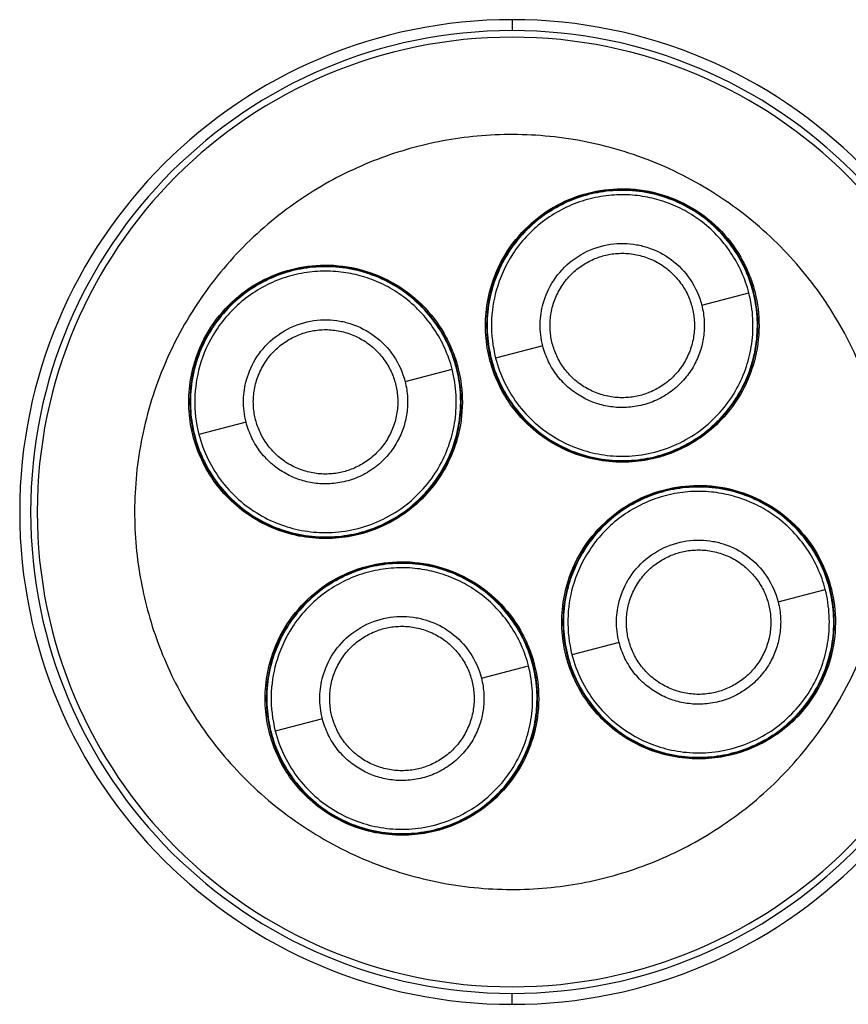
# Model space of a CAD drawing. Header units: millimetres. Extents: x -31 to 87, y -45 to 45.
# Tile 1 of 2: x -31 to 45, y -45 to 45. Entities that reach past the tile are written whole.
import ezdxf

# ---------------------------------------------------------------- set-up
doc = ezdxf.new("R2010")
doc.units = ezdxf.units.MM

msp = doc.modelspace()

# ---------------------------------------------------------------- linework, layer by layer
at = {"color": 7, "linetype": 'Continuous', "lineweight": 25}
for p, q in [((14.356, 45), (14.356, 44)), ((31.688, 18.917), (35.998, 20.026)), ((17.162, 15.178), (12.852, 14.069)), ((4.572, 11.938), (8.882, 13.047)), ((-9.955, 8.199), (-14.264, 7.09)), ((38.667, -8.199), (42.977, -7.09)), ((24.141, -11.938), (19.831, -13.047)), ((11.551, -15.178), (15.861, -14.069)), ((-2.976, -18.917), (-7.285, -20.026)), ((14.356, -45), (14.356, -44))]:
    msp.add_line(p, q, dxfattribs=at)
for centre, radius, start, end in [((14.356, 0), 45, 90, 270), ((14.356, 0), 45, 270, 90), ((14.356, 0), 44, 90, 270), ((14.356, 0), 43.4, 90, 270), ((14.356, 0), 44, 270, 90), ((14.356, 0), 43.4, 270, 90), ((24.42, 17.051), 12.4, 90, 270), ((24.42, 17.051), 12.4, 270, 90), ((-2.694, 10.064), 12.4, 90, 270), ((-2.694, 10.064), 12.4, 270, 90), ((31.407, -10.064), 12.4, 90, 270), ((31.407, -10.064), 12.4, 270, 90), ((4.293, -17.051), 12.4, 90, 270), ((4.293, -17.051), 12.4, 270, 90)]:
    msp.add_arc(centre, radius, start, end, dxfattribs=at)
for points, knots in [([(22.956, -33.411), (24.924, -32.904), (26.922, -32.204), (30.862, -30.373), (32.803, -29.243), (36.497, -26.557), (38.248, -25), (41.425, -21.519), (42.851, -19.595), (45.273, -15.494), (46.27, -13.317), (47.784, -8.854), (48.302, -6.569), (48.872, -2.037), (48.924, 0.209), (48.625, 4.543), (48.274, 6.63), (47.261, 10.568), (46.56, 12.565), (44.73, 16.505), (43.6, 18.447), (40.913, 22.141), (39.356, 23.892), (35.875, 27.069), (33.952, 28.495), (29.85, 30.917), (27.673, 31.913), (23.21, 33.428), (20.925, 33.946), (16.393, 34.515), (14.147, 34.568), (9.813, 34.268), (7.726, 33.918), (5.757, 33.411)], [0, 0, 0, 0, 0.0625, 0.0625, 0.125, 0.125, 0.1875, 0.1875, 0.25, 0.25, 0.3125, 0.3125, 0.375, 0.375, 0.4375, 0.4375, 0.5, 0.5, 0.5625, 0.5625, 0.625, 0.625, 0.6875, 0.6875, 0.75, 0.75, 0.8125, 0.8125, 0.875, 0.875, 0.9375, 0.9375, 1, 1, 1, 1]), ([(5.757, 33.411), (3.788, 32.904), (1.791, 32.204), (-2.149, 30.373), (-4.091, 29.243), (-7.784, 26.557), (-9.535, 25), (-12.713, 21.519), (-14.138, 19.595), (-16.561, 15.494), (-17.557, 13.317), (-19.071, 8.854), (-19.589, 6.569), (-20.159, 2.037), (-20.211, -0.209), (-19.912, -4.543), (-19.561, -6.63), (-18.548, -10.568), (-17.847, -12.565), (-16.017, -16.505), (-14.887, -18.447), (-12.2, -22.141), (-10.643, -23.892), (-7.163, -27.069), (-5.239, -28.495), (-1.138, -30.917), (1.039, -31.913), (5.502, -33.428), (7.787, -33.946), (12.319, -34.515), (14.565, -34.568), (18.899, -34.268), (20.987, -33.918), (22.956, -33.411)], [0, 0, 0, 0, 0.0625, 0.0625, 0.125, 0.125, 0.1875, 0.1875, 0.25, 0.25, 0.3125, 0.3125, 0.375, 0.375, 0.4375, 0.4375, 0.5, 0.5, 0.5625, 0.5625, 0.625, 0.625, 0.6875, 0.6875, 0.75, 0.75, 0.8125, 0.8125, 0.875, 0.875, 0.9375, 0.9375, 1, 1, 1, 1]), ([(21.347, 29.008), (20.642, 28.827), (19.927, 28.576), (18.517, 27.92), (17.821, 27.516), (16.499, 26.554), (15.872, 25.997), (14.735, 24.751), (14.225, 24.062), (13.358, 22.594), (13.001, 21.815), (12.459, 20.217), (12.273, 19.399), (12.069, 17.777), (12.051, 16.973), (12.158, 15.421), (12.283, 14.674), (12.465, 13.969)], [0, 0, 0, 0, 0.125, 0.125, 0.25, 0.25, 0.375, 0.375, 0.5, 0.5, 0.625, 0.625, 0.75, 0.75, 0.875, 0.875, 1, 1, 1, 1]), ([(12.381, 20.403), (12.681, 21.48), (13.134, 22.535), (14.309, 24.483), (15.032, 25.374), (16.654, 26.905), (17.552, 27.545), (19.41, 28.549), (20.368, 28.914), (21.309, 29.156)], [0, 0, 0, 0, 0.25, 0.25, 0.5, 0.5, 0.75, 0.75, 1, 1, 1, 1]), ([(35.998, 20.026), (35.83, 20.678), (35.605, 21.322), (35.046, 22.568), (34.711, 23.169), (33.946, 24.301), (33.516, 24.833), (32.584, 25.805), (32.081, 26.246), (31.03, 27.028), (30.482, 27.368), (29.366, 27.946), (28.798, 28.185), (27.95, 28.47), (27.671, 28.552), (27.1, 28.698), (26.808, 28.762), (25.912, 28.92), (25.291, 28.983), (24.017, 29.008), (23.366, 28.969), (22.057, 28.779), (21.4, 28.628), (20.111, 28.212), (19.479, 27.947), (18.267, 27.312), (17.688, 26.941), (16.608, 26.112), (16.107, 25.653), (15.2, 24.673), (14.793, 24.151), (13.729, 22.53), (13.227, 21.38), (12.913, 20.255)], [0, 0, 0, 0, 0.0625, 0.0625, 0.125, 0.125, 0.1875, 0.1875, 0.25, 0.25, 0.3125, 0.3125, 0.375, 0.375, 0.40625, 0.40625, 0.4375, 0.4375, 0.5, 0.5, 0.5625, 0.5625, 0.625, 0.625, 0.6875, 0.6875, 0.75, 0.75, 0.8125, 0.8125, 0.875, 0.875, 1, 1, 1, 1]), ([(21.309, 29.156), (22.265, 29.402), (23.301, 29.546), (25.452, 29.554), (26.569, 29.417), (28.764, 28.828), (29.841, 28.375), (31.829, 27.189), (32.737, 26.455), (34.295, 24.805), (34.944, 23.889), (35.703, 22.469), (35.921, 21.989), (36.197, 21.266), (36.281, 21.025), (36.431, 20.543), (36.498, 20.305), (36.797, 19.102), (36.933, 18.063), (36.922, 15.906), (36.774, 14.789), (36.469, 13.693)], [0, 0, 0, 0, 0.125, 0.125, 0.25, 0.25, 0.375, 0.375, 0.5, 0.5, 0.625, 0.625, 0.6875, 0.6875, 0.71875, 0.71875, 0.75, 0.75, 0.875, 0.875, 1, 1, 1, 1]), ([(36.385, 20.126), (36.204, 20.831), (35.953, 21.546), (35.298, 22.956), (34.893, 23.651), (33.931, 24.973), (33.374, 25.6), (32.128, 26.738), (31.44, 27.248), (29.971, 28.115), (29.192, 28.472), (27.594, 29.014), (26.776, 29.199), (25.154, 29.403), (24.35, 29.422), (22.799, 29.315), (22.051, 29.189), (21.347, 29.008)], [0, 0, 0, 0, 0.125, 0.125, 0.25, 0.25, 0.375, 0.375, 0.5, 0.5, 0.625, 0.625, 0.75, 0.75, 0.875, 0.875, 1, 1, 1, 1]), ([(17.2, 19.06), (17.397, 19.767), (17.712, 20.489), (18.603, 21.845), (19.18, 22.476), (20.536, 23.517), (21.313, 23.924), (22.931, 24.446), (23.77, 24.562), (24.968, 24.539), (25.359, 24.499), (25.92, 24.4), (26.104, 24.36), (26.462, 24.268), (26.638, 24.216), (27.525, 23.918), (28.241, 23.556), (29.56, 22.575), (30.161, 21.956), (31.12, 20.534), (31.478, 19.735), (31.688, 18.917)], [0, 0, 0, 0, 0.125, 0.125, 0.25, 0.25, 0.375, 0.375, 0.5, 0.5, 0.5625, 0.5625, 0.59375, 0.59375, 0.625, 0.625, 0.75, 0.75, 0.875, 0.875, 1, 1, 1, 1]), ([(18.033, 15.403), (17.936, 15.779), (17.869, 16.179), (17.812, 17.008), (17.822, 17.437), (17.931, 18.304), (18.03, 18.741), (18.32, 19.595), (18.51, 20.012), (18.974, 20.796), (19.247, 21.164), (19.854, 21.83), (20.189, 22.128), (20.896, 22.642), (21.267, 22.858), (22.021, 23.208), (22.403, 23.342), (23.157, 23.536), (23.556, 23.603), (24.385, 23.661), (24.815, 23.651), (25.682, 23.542), (26.119, 23.443), (26.973, 23.153), (27.389, 22.962), (28.174, 22.499), (28.542, 22.226), (29.208, 21.618), (29.505, 21.283), (30.019, 20.577), (30.236, 20.205), (30.586, 19.451), (30.72, 19.069), (30.817, 18.693)], [0, 0, 0, 0, 0.0625, 0.0625, 0.125, 0.125, 0.1875, 0.1875, 0.25, 0.25, 0.3125, 0.3125, 0.375, 0.375, 0.4375, 0.4375, 0.5, 0.5, 0.5625, 0.5625, 0.625, 0.625, 0.6875, 0.6875, 0.75, 0.75, 0.8125, 0.8125, 0.875, 0.875, 0.9375, 0.9375, 1, 1, 1, 1]), ([(-5.808, 22.176), (-4.851, 22.423), (-3.816, 22.567), (-1.664, 22.575), (-0.548, 22.438), (1.647, 21.849), (2.725, 21.396), (4.712, 20.21), (5.621, 19.476), (7.179, 17.826), (7.828, 16.91), (8.587, 15.49), (8.805, 15.009), (9.081, 14.287), (9.164, 14.046), (9.315, 13.564), (9.382, 13.326), (9.681, 12.123), (9.816, 11.084), (9.805, 8.926), (9.658, 7.809), (9.353, 6.713)], [0, 0, 0, 0, 0.125, 0.125, 0.25, 0.25, 0.375, 0.375, 0.5, 0.5, 0.625, 0.625, 0.6875, 0.6875, 0.71875, 0.71875, 0.75, 0.75, 0.875, 0.875, 1, 1, 1, 1]), ([(-5.77, 22.029), (-6.474, 21.847), (-7.189, 21.597), (-8.6, 20.941), (-9.295, 20.537), (-10.617, 19.575), (-11.244, 19.018), (-12.381, 17.772), (-12.892, 17.083), (-13.759, 15.615), (-14.115, 14.836), (-14.657, 13.238), (-14.843, 12.42), (-15.047, 10.798), (-15.066, 9.994), (-14.958, 8.442), (-14.833, 7.695), (-14.652, 6.99)], [0, 0, 0, 0, 0.125, 0.125, 0.25, 0.25, 0.375, 0.375, 0.5, 0.5, 0.625, 0.625, 0.75, 0.75, 0.875, 0.875, 1, 1, 1, 1]), ([(-14.735, 13.424), (-14.435, 14.501), (-13.983, 15.556), (-12.807, 17.504), (-12.085, 18.394), (-10.463, 19.926), (-9.565, 20.566), (-7.707, 21.57), (-6.748, 21.934), (-5.808, 22.176)], [0, 0, 0, 0, 0.25, 0.25, 0.5, 0.5, 0.75, 0.75, 1, 1, 1, 1]), ([(8.882, 13.047), (8.714, 13.699), (8.489, 14.343), (7.929, 15.589), (7.595, 16.19), (6.83, 17.322), (6.4, 17.853), (5.468, 18.826), (4.965, 19.267), (3.914, 20.049), (3.366, 20.389), (2.25, 20.967), (1.682, 21.206), (0.834, 21.491), (0.555, 21.573), (-0.016, 21.719), (-0.308, 21.783), (-1.204, 21.941), (-1.825, 22.004), (-3.099, 22.029), (-3.751, 21.99), (-5.059, 21.8), (-5.716, 21.649), (-7.005, 21.233), (-7.638, 20.968), (-8.849, 20.333), (-9.428, 19.962), (-10.509, 19.133), (-11.01, 18.674), (-11.917, 17.694), (-12.323, 17.172), (-13.388, 15.551), (-13.89, 14.401), (-14.203, 13.276)], [0, 0, 0, 0, 0.0625, 0.0625, 0.125, 0.125, 0.1875, 0.1875, 0.25, 0.25, 0.3125, 0.3125, 0.375, 0.375, 0.40625, 0.40625, 0.4375, 0.4375, 0.5, 0.5, 0.5625, 0.5625, 0.625, 0.625, 0.6875, 0.6875, 0.75, 0.75, 0.8125, 0.8125, 0.875, 0.875, 1, 1, 1, 1]), ([(9.269, 13.147), (9.087, 13.852), (8.837, 14.567), (8.181, 15.977), (7.777, 16.672), (6.815, 17.994), (6.258, 18.621), (5.012, 19.759), (4.323, 20.269), (2.855, 21.136), (2.076, 21.493), (0.478, 22.035), (-0.34, 22.22), (-1.962, 22.424), (-2.766, 22.443), (-4.318, 22.336), (-5.065, 22.21), (-5.77, 22.029)], [0, 0, 0, 0, 0.125, 0.125, 0.25, 0.25, 0.375, 0.375, 0.5, 0.5, 0.625, 0.625, 0.75, 0.75, 0.875, 0.875, 1, 1, 1, 1]), ([(36.469, 13.693), (36.241, 12.875), (35.926, 12.07), (35.134, 10.538), (34.656, 9.811), (33.572, 8.481), (32.965, 7.878), (31.667, 6.822), (30.977, 6.37), (29.564, 5.622), (28.841, 5.327), (27.765, 4.994), (27.411, 4.901), (26.679, 4.744), (26.303, 4.681), (25.15, 4.542), (24.348, 4.519), (22.716, 4.636), (21.887, 4.776), (20.253, 5.232), (19.448, 5.546), (17.915, 6.339), (17.189, 6.816), (15.858, 7.901), (15.255, 8.508), (14.2, 9.805), (13.747, 10.495), (13, 11.908), (12.704, 12.631), (12.371, 13.708), (12.279, 14.061), (12.122, 14.793), (12.058, 15.17), (11.92, 16.323), (11.896, 17.125), (12.013, 18.756), (12.153, 19.586), (12.381, 20.403)], [0, 0, 0, 0, 0.0625, 0.0625, 0.125, 0.125, 0.1875, 0.1875, 0.25, 0.25, 0.3125, 0.3125, 0.34375, 0.34375, 0.375, 0.375, 0.4375, 0.4375, 0.5, 0.5, 0.5625, 0.5625, 0.625, 0.625, 0.6875, 0.6875, 0.75, 0.75, 0.8125, 0.8125, 0.84375, 0.84375, 0.875, 0.875, 0.9375, 0.9375, 1, 1, 1, 1]), ([(12.913, 20.255), (12.655, 19.329), (12.497, 18.324), (12.457, 16.23), (12.576, 15.141), (12.852, 14.069)], [0, 0, 0, 0, 0.5, 0.5, 1, 1, 1, 1]), ([(12.465, 13.969), (12.646, 13.265), (12.897, 12.55), (13.552, 11.139), (13.957, 10.444), (14.918, 9.122), (15.476, 8.495), (16.722, 7.358), (17.41, 6.847), (18.879, 5.98), (19.658, 5.624), (21.256, 5.082), (22.073, 4.896), (23.696, 4.692), (24.5, 4.673), (26.051, 4.781), (26.798, 4.906), (28.208, 5.269), (28.923, 5.52), (30.333, 6.175), (31.028, 6.579), (32.351, 7.541), (32.977, 8.098), (34.115, 9.345), (34.625, 10.033), (35.492, 11.501), (35.849, 12.281), (36.391, 13.878), (36.577, 14.696), (36.78, 16.318), (36.799, 17.123), (36.692, 18.674), (36.567, 19.421), (36.385, 20.126)], [0, 0, 0, 0, 0.0625, 0.0625, 0.125, 0.125, 0.1875, 0.1875, 0.25, 0.25, 0.3125, 0.3125, 0.375, 0.375, 0.4375, 0.4375, 0.5, 0.5, 0.5625, 0.5625, 0.625, 0.625, 0.6875, 0.6875, 0.75, 0.75, 0.8125, 0.8125, 0.875, 0.875, 0.9375, 0.9375, 1, 1, 1, 1]), ([(12.852, 14.069), (13.054, 13.284), (13.34, 12.509), (14.068, 11.029), (14.511, 10.326), (15.522, 9.034), (16.091, 8.446), (17.311, 7.413), (17.961, 6.968), (19.298, 6.227), (19.983, 5.931), (21.005, 5.592), (21.341, 5.497), (22.038, 5.333), (22.396, 5.265), (23.496, 5.111), (24.262, 5.073), (25.823, 5.154), (26.618, 5.273), (28.189, 5.677), (28.964, 5.963), (30.443, 6.691), (31.147, 7.133), (32.438, 8.145), (33.026, 8.714), (34.06, 9.933), (34.505, 10.584), (35.246, 11.92), (35.542, 12.606), (35.881, 13.628), (35.976, 13.964), (36.14, 14.661), (36.207, 15.019), (36.362, 16.118), (36.399, 16.884), (36.319, 18.446), (36.2, 19.241), (35.998, 20.026)], [0, 0, 0, 0, 0.0625, 0.0625, 0.125, 0.125, 0.1875, 0.1875, 0.25, 0.25, 0.3125, 0.3125, 0.34375, 0.34375, 0.375, 0.375, 0.4375, 0.4375, 0.5, 0.5, 0.5625, 0.5625, 0.625, 0.625, 0.6875, 0.6875, 0.75, 0.75, 0.8125, 0.8125, 0.84375, 0.84375, 0.875, 0.875, 0.9375, 0.9375, 1, 1, 1, 1]), ([(17.162, 15.178), (16.989, 15.851), (16.914, 16.534), (16.939, 17.849), (17.038, 18.48), (17.2, 19.06)], [0, 0, 0, 0, 0.5, 0.5, 1, 1, 1, 1]), ([(31.688, 18.917), (31.815, 18.424), (31.89, 17.925), (31.94, 16.945), (31.917, 16.464), (31.82, 15.775), (31.777, 15.55), (31.674, 15.112), (31.615, 14.901), (31.402, 14.26), (31.216, 13.83), (30.751, 12.991), (30.472, 12.583), (29.823, 11.817), (29.454, 11.46), (28.644, 10.825), (28.202, 10.548), (27.274, 10.091), (26.787, 9.911), (25.801, 9.658), (25.302, 9.583), (24.323, 9.532), (23.842, 9.556), (23.152, 9.653), (22.927, 9.695), (22.49, 9.798), (22.279, 9.858), (21.637, 10.071), (21.207, 10.256), (20.368, 10.721), (19.96, 11.001), (19.194, 11.649), (18.837, 12.018), (18.203, 12.829), (17.925, 13.271), (17.468, 14.199), (17.289, 14.685), (17.162, 15.178)], [0, 0, 0, 0, 0.0625, 0.0625, 0.125, 0.125, 0.15625, 0.15625, 0.1875, 0.1875, 0.25, 0.25, 0.3125, 0.3125, 0.375, 0.375, 0.4375, 0.4375, 0.5, 0.5, 0.5625, 0.5625, 0.625, 0.625, 0.65625, 0.65625, 0.6875, 0.6875, 0.75, 0.75, 0.8125, 0.8125, 0.875, 0.875, 0.9375, 0.9375, 1, 1, 1, 1]), ([(30.817, 18.693), (30.914, 18.316), (30.981, 17.917), (31.038, 17.088), (31.028, 16.658), (30.919, 15.791), (30.82, 15.354), (30.53, 14.5), (30.34, 14.084), (29.876, 13.299), (29.603, 12.931), (28.996, 12.265), (28.661, 11.967), (27.954, 11.453), (27.582, 11.237), (26.829, 10.887), (26.447, 10.753), (25.693, 10.559), (25.294, 10.492), (24.465, 10.435), (24.035, 10.445), (23.168, 10.554), (22.731, 10.653), (21.877, 10.943), (21.461, 11.133), (20.676, 11.597), (20.308, 11.869), (19.642, 12.477), (19.345, 12.812), (18.831, 13.519), (18.614, 13.89), (18.264, 14.644), (18.13, 15.026), (18.033, 15.403)], [0, 0, 0, 0, 0.0625, 0.0625, 0.125, 0.125, 0.1875, 0.1875, 0.25, 0.25, 0.3125, 0.3125, 0.375, 0.375, 0.4375, 0.4375, 0.5, 0.5, 0.5625, 0.5625, 0.625, 0.625, 0.6875, 0.6875, 0.75, 0.75, 0.8125, 0.8125, 0.875, 0.875, 0.9375, 0.9375, 1, 1, 1, 1]), ([(-9.916, 12.081), (-9.719, 12.788), (-9.405, 13.51), (-8.513, 14.866), (-7.936, 15.497), (-6.581, 16.538), (-5.803, 16.945), (-4.185, 17.467), (-3.347, 17.583), (-2.148, 17.56), (-1.758, 17.52), (-1.196, 17.42), (-1.012, 17.381), (-0.654, 17.289), (-0.479, 17.237), (0.408, 16.939), (1.125, 16.577), (2.444, 15.596), (3.044, 14.976), (4.004, 13.555), (4.362, 12.756), (4.572, 11.938)], [0, 0, 0, 0, 0.125, 0.125, 0.25, 0.25, 0.375, 0.375, 0.5, 0.5, 0.5625, 0.5625, 0.59375, 0.59375, 0.625, 0.625, 0.75, 0.75, 0.875, 0.875, 1, 1, 1, 1]), ([(-1.046, 3.677), (-1.423, 3.58), (-1.822, 3.513), (-2.651, 3.456), (-3.081, 3.466), (-3.948, 3.575), (-4.385, 3.674), (-5.239, 3.963), (-5.655, 4.154), (-6.44, 4.617), (-6.808, 4.89), (-7.474, 5.498), (-7.772, 5.833), (-8.286, 6.54), (-8.502, 6.911), (-8.852, 7.665), (-8.986, 8.047), (-9.18, 8.8), (-9.247, 9.2), (-9.304, 10.029), (-9.294, 10.458), (-9.185, 11.325), (-9.086, 11.762), (-8.796, 12.616), (-8.606, 13.033), (-8.142, 13.817), (-7.87, 14.185), (-7.262, 14.851), (-6.927, 15.149), (-6.22, 15.663), (-5.849, 15.879), (-5.095, 16.229), (-4.713, 16.363), (-4.336, 16.46)], [0, 0, 0, 0, 0.0625, 0.0625, 0.125, 0.125, 0.1875, 0.1875, 0.25, 0.25, 0.3125, 0.3125, 0.375, 0.375, 0.4375, 0.4375, 0.5, 0.5, 0.5625, 0.5625, 0.625, 0.625, 0.6875, 0.6875, 0.75, 0.75, 0.8125, 0.8125, 0.875, 0.875, 0.9375, 0.9375, 1, 1, 1, 1]), ([(-4.336, 16.46), (-3.96, 16.557), (-3.56, 16.624), (-2.731, 16.682), (-2.302, 16.672), (-1.435, 16.563), (-0.998, 16.463), (-0.144, 16.174), (0.273, 15.983), (1.057, 15.52), (1.425, 15.247), (2.091, 14.639), (2.389, 14.304), (2.903, 13.598), (3.119, 13.226), (3.469, 12.472), (3.603, 12.09), (3.797, 11.337), (3.864, 10.938), (3.922, 10.109), (3.912, 9.679), (3.803, 8.812), (3.704, 8.375), (3.414, 7.521), (3.223, 7.105), (2.76, 6.32), (2.487, 5.952), (1.879, 5.286), (1.544, 4.988), (0.838, 4.474), (0.466, 4.258), (-0.288, 3.908), (-0.67, 3.774), (-1.046, 3.677)], [0, 0, 0, 0, 0.0625, 0.0625, 0.125, 0.125, 0.1875, 0.1875, 0.25, 0.25, 0.3125, 0.3125, 0.375, 0.375, 0.4375, 0.4375, 0.5, 0.5, 0.5625, 0.5625, 0.625, 0.625, 0.6875, 0.6875, 0.75, 0.75, 0.8125, 0.8125, 0.875, 0.875, 0.9375, 0.9375, 1, 1, 1, 1]), ([(9.353, 6.713), (9.125, 5.896), (8.81, 5.091), (8.018, 3.559), (7.54, 2.832), (6.455, 1.502), (5.848, 0.899), (4.551, -0.157), (3.861, -0.609), (2.448, -1.357), (1.725, -1.652), (0.649, -1.985), (0.295, -2.078), (-0.437, -2.235), (-0.813, -2.298), (-1.966, -2.437), (-2.768, -2.46), (-4.4, -2.344), (-5.229, -2.203), (-6.864, -1.748), (-7.669, -1.433), (-9.201, -0.64), (-9.928, -0.163), (-11.258, 0.922), (-11.861, 1.529), (-12.917, 2.826), (-13.369, 3.516), (-14.117, 4.929), (-14.412, 5.652), (-14.745, 6.728), (-14.838, 7.082), (-14.995, 7.814), (-15.058, 8.19), (-15.197, 9.344), (-15.22, 10.146), (-15.103, 11.777), (-14.963, 12.606), (-14.735, 13.424)], [0, 0, 0, 0, 0.0625, 0.0625, 0.125, 0.125, 0.1875, 0.1875, 0.25, 0.25, 0.3125, 0.3125, 0.34375, 0.34375, 0.375, 0.375, 0.4375, 0.4375, 0.5, 0.5, 0.5625, 0.5625, 0.625, 0.625, 0.6875, 0.6875, 0.75, 0.75, 0.8125, 0.8125, 0.84375, 0.84375, 0.875, 0.875, 0.9375, 0.9375, 1, 1, 1, 1]), ([(-14.203, 13.276), (-14.461, 12.35), (-14.619, 11.345), (-14.659, 9.25), (-14.54, 8.161), (-14.264, 7.09)], [0, 0, 0, 0, 0.5, 0.5, 1, 1, 1, 1]), ([(-14.652, 6.99), (-14.47, 6.286), (-14.219, 5.571), (-13.564, 4.16), (-13.16, 3.465), (-12.198, 2.143), (-11.641, 1.516), (-10.395, 0.379), (-9.706, -0.132), (-8.238, -0.999), (-7.458, -1.355), (-5.861, -1.898), (-5.043, -2.083), (-3.421, -2.287), (-2.616, -2.306), (-1.065, -2.199), (-0.318, -2.073), (1.092, -1.71), (1.807, -1.459), (3.217, -0.804), (3.912, -0.4), (5.234, 0.562), (5.861, 1.119), (6.999, 2.365), (7.509, 3.054), (8.376, 4.522), (8.733, 5.302), (9.275, 6.899), (9.46, 7.717), (9.664, 9.339), (9.683, 10.143), (9.576, 11.695), (9.45, 12.442), (9.269, 13.147)], [0, 0, 0, 0, 0.0625, 0.0625, 0.125, 0.125, 0.1875, 0.1875, 0.25, 0.25, 0.3125, 0.3125, 0.375, 0.375, 0.4375, 0.4375, 0.5, 0.5, 0.5625, 0.5625, 0.625, 0.625, 0.6875, 0.6875, 0.75, 0.75, 0.8125, 0.8125, 0.875, 0.875, 0.9375, 0.9375, 1, 1, 1, 1]), ([(-14.264, 7.09), (-14.062, 6.305), (-13.776, 5.529), (-13.048, 4.05), (-12.606, 3.347), (-11.594, 2.055), (-11.025, 1.467), (-9.806, 0.434), (-9.155, -0.012), (-7.819, -0.753), (-7.133, -1.048), (-6.111, -1.387), (-5.775, -1.482), (-5.078, -1.646), (-4.72, -1.714), (-3.621, -1.868), (-2.855, -1.906), (-1.293, -1.825), (-0.498, -1.706), (1.073, -1.302), (1.848, -1.016), (3.327, -0.288), (4.03, 0.154), (5.322, 1.166), (5.91, 1.734), (6.943, 2.954), (7.389, 3.605), (8.13, 4.941), (8.426, 5.627), (8.765, 6.649), (8.86, 6.985), (9.023, 7.682), (9.091, 8.04), (9.245, 9.139), (9.283, 9.905), (9.202, 11.467), (9.084, 12.262), (8.882, 13.047)], [0, 0, 0, 0, 0.0625, 0.0625, 0.125, 0.125, 0.1875, 0.1875, 0.25, 0.25, 0.3125, 0.3125, 0.34375, 0.34375, 0.375, 0.375, 0.4375, 0.4375, 0.5, 0.5, 0.5625, 0.5625, 0.625, 0.625, 0.6875, 0.6875, 0.75, 0.75, 0.8125, 0.8125, 0.84375, 0.84375, 0.875, 0.875, 0.9375, 0.9375, 1, 1, 1, 1]), ([(-9.955, 8.199), (-10.128, 8.872), (-10.203, 9.555), (-10.177, 10.87), (-10.078, 11.5), (-9.916, 12.081)], [0, 0, 0, 0, 0.5, 0.5, 1, 1, 1, 1]), ([(4.572, 11.938), (4.699, 11.445), (4.773, 10.946), (4.824, 9.966), (4.8, 9.485), (4.703, 8.795), (4.661, 8.571), (4.558, 8.133), (4.499, 7.922), (4.286, 7.281), (4.1, 6.851), (3.635, 6.012), (3.356, 5.604), (2.707, 4.838), (2.338, 4.481), (1.527, 3.846), (1.086, 3.569), (0.157, 3.111), (-0.329, 2.932), (-1.315, 2.678), (-1.814, 2.604), (-2.794, 2.553), (-3.275, 2.577), (-3.964, 2.674), (-4.189, 2.716), (-4.627, 2.819), (-4.838, 2.879), (-5.479, 3.091), (-5.909, 3.277), (-6.748, 3.742), (-7.156, 4.022), (-7.922, 4.67), (-8.279, 5.039), (-8.914, 5.85), (-9.191, 6.291), (-9.648, 7.22), (-9.828, 7.706), (-9.955, 8.199)], [0, 0, 0, 0, 0.0625, 0.0625, 0.125, 0.125, 0.15625, 0.15625, 0.1875, 0.1875, 0.25, 0.25, 0.3125, 0.3125, 0.375, 0.375, 0.4375, 0.4375, 0.5, 0.5, 0.5625, 0.5625, 0.625, 0.625, 0.65625, 0.65625, 0.6875, 0.6875, 0.75, 0.75, 0.8125, 0.8125, 0.875, 0.875, 0.9375, 0.9375, 1, 1, 1, 1]), ([(28.326, 1.892), (27.621, 1.71), (26.906, 1.459), (25.496, 0.804), (24.801, 0.4), (23.478, -0.562), (22.851, -1.119), (21.714, -2.365), (21.204, -3.054), (20.337, -4.522), (19.98, -5.302), (19.438, -6.899), (19.252, -7.717), (19.048, -9.339), (19.03, -10.143), (19.137, -11.695), (19.262, -12.442), (19.444, -13.147)], [0, 0, 0, 0, 0.125, 0.125, 0.25, 0.25, 0.375, 0.375, 0.5, 0.5, 0.625, 0.625, 0.75, 0.75, 0.875, 0.875, 1, 1, 1, 1]), ([(19.36, -6.713), (19.66, -5.636), (20.113, -4.581), (21.288, -2.634), (22.011, -1.743), (23.633, -0.212), (24.531, 0.428), (26.389, 1.432), (27.348, 1.797), (28.288, 2.039)], [0, 0, 0, 0, 0.25, 0.25, 0.5, 0.5, 0.75, 0.75, 1, 1, 1, 1]), ([(42.977, -7.09), (42.809, -6.439), (42.584, -5.794), (42.025, -4.548), (41.69, -3.947), (40.925, -2.815), (40.495, -2.284), (39.563, -1.311), (39.061, -0.87), (38.01, -0.089), (37.461, 0.252), (36.345, 0.83), (35.777, 1.068), (34.929, 1.353), (34.65, 1.436), (34.079, 1.582), (33.787, 1.645), (32.892, 1.804), (32.27, 1.867), (30.996, 1.891), (30.345, 1.853), (29.036, 1.663), (28.379, 1.512), (27.09, 1.096), (26.458, 0.831), (25.246, 0.195), (24.667, -0.175), (23.587, -1.005), (23.086, -1.463), (22.179, -2.444), (21.773, -2.966), (20.708, -4.586), (20.206, -5.736), (19.892, -6.862)], [0, 0, 0, 0, 0.0625, 0.0625, 0.125, 0.125, 0.1875, 0.1875, 0.25, 0.25, 0.3125, 0.3125, 0.375, 0.375, 0.40625, 0.40625, 0.4375, 0.4375, 0.5, 0.5, 0.5625, 0.5625, 0.625, 0.625, 0.6875, 0.6875, 0.75, 0.75, 0.8125, 0.8125, 0.875, 0.875, 1, 1, 1, 1]), ([(28.288, 2.039), (29.245, 2.286), (30.28, 2.43), (32.432, 2.438), (33.548, 2.301), (35.743, 1.712), (36.82, 1.259), (38.808, 0.072), (39.716, -0.661), (41.274, -2.311), (41.923, -3.227), (42.682, -4.647), (42.9, -5.128), (43.176, -5.85), (43.26, -6.092), (43.41, -6.573), (43.477, -6.812), (43.776, -8.014), (43.912, -9.054), (43.901, -11.211), (43.753, -12.328), (43.448, -13.424)], [0, 0, 0, 0, 0.125, 0.125, 0.25, 0.25, 0.375, 0.375, 0.5, 0.5, 0.625, 0.625, 0.6875, 0.6875, 0.71875, 0.71875, 0.75, 0.75, 0.875, 0.875, 1, 1, 1, 1]), ([(43.364, -6.99), (43.183, -6.286), (42.932, -5.571), (42.277, -4.16), (41.872, -3.465), (40.911, -2.143), (40.353, -1.516), (39.107, -0.379), (38.419, 0.132), (36.95, 0.999), (36.171, 1.355), (34.573, 1.898), (33.756, 2.083), (32.133, 2.287), (31.329, 2.306), (29.778, 2.199), (29.031, 2.073), (28.326, 1.892)], [0, 0, 0, 0, 0.125, 0.125, 0.25, 0.25, 0.375, 0.375, 0.5, 0.5, 0.625, 0.625, 0.75, 0.75, 0.875, 0.875, 1, 1, 1, 1]), ([(24.179, -8.056), (24.376, -7.35), (24.691, -6.628), (25.582, -5.272), (26.159, -4.64), (27.515, -3.599), (28.292, -3.192), (29.91, -2.67), (30.749, -2.555), (31.947, -2.578), (32.338, -2.617), (32.9, -2.717), (33.083, -2.757), (33.441, -2.848), (33.617, -2.9), (34.504, -3.198), (35.22, -3.56), (36.539, -4.541), (37.14, -5.161), (38.1, -6.582), (38.457, -7.382), (38.667, -8.199)], [0, 0, 0, 0, 0.125, 0.125, 0.25, 0.25, 0.375, 0.375, 0.5, 0.5, 0.5625, 0.5625, 0.59375, 0.59375, 0.625, 0.625, 0.75, 0.75, 0.875, 0.875, 1, 1, 1, 1]), ([(29.759, -3.677), (30.136, -3.58), (30.535, -3.513), (31.364, -3.456), (31.794, -3.466), (32.661, -3.575), (33.098, -3.674), (33.952, -3.963), (34.368, -4.154), (35.153, -4.617), (35.521, -4.89), (36.187, -5.498), (36.484, -5.833), (36.998, -6.54), (37.215, -6.911), (37.565, -7.665), (37.699, -8.047), (37.893, -8.8), (37.96, -9.2), (38.017, -10.029), (38.007, -10.458), (37.898, -11.325), (37.799, -11.762), (37.509, -12.616), (37.319, -13.033), (36.855, -13.817), (36.582, -14.185), (35.975, -14.851), (35.64, -15.149), (34.933, -15.663), (34.562, -15.879), (33.808, -16.229), (33.426, -16.363), (33.049, -16.46)], [0, 0, 0, 0, 0.0625, 0.0625, 0.125, 0.125, 0.1875, 0.1875, 0.25, 0.25, 0.3125, 0.3125, 0.375, 0.375, 0.4375, 0.4375, 0.5, 0.5, 0.5625, 0.5625, 0.625, 0.625, 0.6875, 0.6875, 0.75, 0.75, 0.8125, 0.8125, 0.875, 0.875, 0.9375, 0.9375, 1, 1, 1, 1]), ([(33.049, -16.46), (32.672, -16.557), (32.273, -16.624), (31.444, -16.682), (31.014, -16.672), (30.147, -16.563), (29.71, -16.463), (28.856, -16.174), (28.44, -15.983), (27.655, -15.52), (27.287, -15.247), (26.621, -14.639), (26.324, -14.304), (25.81, -13.598), (25.593, -13.226), (25.243, -12.472), (25.109, -12.09), (24.915, -11.337), (24.848, -10.938), (24.791, -10.109), (24.801, -9.679), (24.91, -8.812), (25.009, -8.375), (25.299, -7.521), (25.489, -7.105), (25.953, -6.32), (26.226, -5.952), (26.833, -5.286), (27.168, -4.988), (27.875, -4.474), (28.247, -4.258), (29, -3.908), (29.382, -3.774), (29.759, -3.677)], [0, 0, 0, 0, 0.0625, 0.0625, 0.125, 0.125, 0.1875, 0.1875, 0.25, 0.25, 0.3125, 0.3125, 0.375, 0.375, 0.4375, 0.4375, 0.5, 0.5, 0.5625, 0.5625, 0.625, 0.625, 0.6875, 0.6875, 0.75, 0.75, 0.8125, 0.8125, 0.875, 0.875, 0.9375, 0.9375, 1, 1, 1, 1]), ([(1.209, -5.087), (0.505, -5.269), (-0.21, -5.52), (-1.621, -6.175), (-2.316, -6.579), (-3.638, -7.541), (-4.265, -8.098), (-5.402, -9.345), (-5.912, -10.033), (-6.78, -11.501), (-7.136, -12.281), (-7.678, -13.878), (-7.864, -14.696), (-8.068, -16.318), (-8.086, -17.123), (-7.979, -18.674), (-7.854, -19.421), (-7.672, -20.126)], [0, 0, 0, 0, 0.125, 0.125, 0.25, 0.25, 0.375, 0.375, 0.5, 0.5, 0.625, 0.625, 0.75, 0.75, 0.875, 0.875, 1, 1, 1, 1]), ([(-7.756, -13.693), (-7.456, -12.615), (-7.003, -11.56), (-5.828, -9.613), (-5.106, -8.722), (-3.484, -7.191), (-2.585, -6.551), (-0.727, -5.547), (0.231, -5.182), (1.171, -4.94)], [0, 0, 0, 0, 0.25, 0.25, 0.5, 0.5, 0.75, 0.75, 1, 1, 1, 1]), ([(15.861, -14.069), (15.693, -13.418), (15.468, -12.773), (14.908, -11.527), (14.574, -10.926), (13.809, -9.794), (13.379, -9.263), (12.447, -8.291), (11.944, -7.849), (10.893, -7.068), (10.345, -6.727), (9.229, -6.149), (8.661, -5.911), (7.813, -5.626), (7.534, -5.543), (6.963, -5.397), (6.671, -5.334), (5.775, -5.175), (5.154, -5.112), (3.88, -5.088), (3.228, -5.126), (1.92, -5.316), (1.263, -5.467), (-0.026, -5.883), (-0.659, -6.148), (-1.87, -6.784), (-2.449, -7.154), (-3.529, -7.984), (-4.03, -8.442), (-4.938, -9.423), (-5.344, -9.945), (-6.409, -11.565), (-6.91, -12.715), (-7.224, -13.841)], [0, 0, 0, 0, 0.0625, 0.0625, 0.125, 0.125, 0.1875, 0.1875, 0.25, 0.25, 0.3125, 0.3125, 0.375, 0.375, 0.40625, 0.40625, 0.4375, 0.4375, 0.5, 0.5, 0.5625, 0.5625, 0.625, 0.625, 0.6875, 0.6875, 0.75, 0.75, 0.8125, 0.8125, 0.875, 0.875, 1, 1, 1, 1]), ([(1.171, -4.94), (2.128, -4.694), (3.163, -4.549), (5.315, -4.541), (6.431, -4.678), (8.626, -5.267), (9.704, -5.72), (11.691, -6.907), (12.6, -7.64), (14.158, -9.291), (14.807, -10.206), (15.566, -11.626), (15.784, -12.107), (16.06, -12.83), (16.143, -13.071), (16.294, -13.552), (16.361, -13.791), (16.66, -14.993), (16.796, -16.033), (16.785, -18.19), (16.637, -19.307), (16.332, -20.403)], [0, 0, 0, 0, 0.125, 0.125, 0.25, 0.25, 0.375, 0.375, 0.5, 0.5, 0.625, 0.625, 0.6875, 0.6875, 0.71875, 0.71875, 0.75, 0.75, 0.875, 0.875, 1, 1, 1, 1]), ([(16.248, -13.969), (16.067, -13.265), (15.816, -12.55), (15.161, -11.139), (14.756, -10.444), (13.794, -9.122), (13.237, -8.495), (11.991, -7.358), (11.302, -6.847), (9.834, -5.98), (9.055, -5.624), (7.457, -5.082), (6.639, -4.896), (5.017, -4.692), (4.213, -4.673), (2.661, -4.781), (1.914, -4.906), (1.209, -5.087)], [0, 0, 0, 0, 0.125, 0.125, 0.25, 0.25, 0.375, 0.375, 0.5, 0.5, 0.625, 0.625, 0.75, 0.75, 0.875, 0.875, 1, 1, 1, 1]), ([(43.448, -13.424), (43.22, -14.241), (42.905, -15.046), (42.113, -16.578), (41.636, -17.305), (40.551, -18.635), (39.944, -19.238), (38.646, -20.294), (37.956, -20.746), (36.543, -21.494), (35.82, -21.789), (34.744, -22.122), (34.391, -22.215), (33.658, -22.372), (33.282, -22.435), (32.129, -22.574), (31.327, -22.598), (29.695, -22.481), (28.866, -22.34), (27.232, -21.885), (26.427, -21.57), (24.895, -20.778), (24.168, -20.3), (22.838, -19.215), (22.234, -18.608), (21.179, -17.311), (20.726, -16.621), (19.979, -15.208), (19.684, -14.485), (19.35, -13.409), (19.258, -13.055), (19.101, -12.323), (19.037, -11.947), (18.899, -10.794), (18.875, -9.992), (18.992, -8.36), (19.133, -7.531), (19.36, -6.713)], [0, 0, 0, 0, 0.0625, 0.0625, 0.125, 0.125, 0.1875, 0.1875, 0.25, 0.25, 0.3125, 0.3125, 0.34375, 0.34375, 0.375, 0.375, 0.4375, 0.4375, 0.5, 0.5, 0.5625, 0.5625, 0.625, 0.625, 0.6875, 0.6875, 0.75, 0.75, 0.8125, 0.8125, 0.84375, 0.84375, 0.875, 0.875, 0.9375, 0.9375, 1, 1, 1, 1]), ([(19.892, -6.862), (19.635, -7.787), (19.476, -8.792), (19.436, -10.887), (19.555, -11.976), (19.831, -13.047)], [0, 0, 0, 0, 0.5, 0.5, 1, 1, 1, 1]), ([(19.444, -13.147), (19.625, -13.852), (19.876, -14.567), (20.531, -15.977), (20.936, -16.672), (21.898, -17.994), (22.455, -18.621), (23.701, -19.759), (24.389, -20.269), (25.858, -21.136), (26.637, -21.493), (28.235, -22.035), (29.053, -22.22), (30.675, -22.424), (31.479, -22.443), (33.03, -22.336), (33.778, -22.21), (35.187, -21.847), (35.902, -21.597), (37.312, -20.941), (38.008, -20.537), (39.33, -19.575), (39.957, -19.018), (41.094, -17.772), (41.604, -17.083), (42.471, -15.615), (42.828, -14.836), (43.37, -13.238), (43.556, -12.42), (43.76, -10.798), (43.778, -9.994), (43.671, -8.442), (43.546, -7.695), (43.364, -6.99)], [0, 0, 0, 0, 0.0625, 0.0625, 0.125, 0.125, 0.1875, 0.1875, 0.25, 0.25, 0.3125, 0.3125, 0.375, 0.375, 0.4375, 0.4375, 0.5, 0.5, 0.5625, 0.5625, 0.625, 0.625, 0.6875, 0.6875, 0.75, 0.75, 0.8125, 0.8125, 0.875, 0.875, 0.9375, 0.9375, 1, 1, 1, 1]), ([(19.831, -13.047), (20.033, -13.832), (20.319, -14.608), (21.047, -16.087), (21.49, -16.79), (22.501, -18.082), (23.07, -18.67), (24.29, -19.703), (24.941, -20.149), (26.277, -20.89), (26.962, -21.186), (27.984, -21.524), (28.32, -21.619), (29.017, -21.783), (29.375, -21.851), (30.475, -22.005), (31.241, -22.043), (32.802, -21.962), (33.597, -21.844), (35.168, -21.439), (35.943, -21.154), (37.422, -20.425), (38.126, -19.983), (39.417, -18.971), (40.005, -18.403), (41.039, -17.183), (41.484, -16.532), (42.225, -15.196), (42.521, -14.511), (42.86, -13.488), (42.955, -13.152), (43.119, -12.455), (43.186, -12.097), (43.341, -10.998), (43.378, -10.232), (43.298, -8.67), (43.179, -7.875), (42.977, -7.09)], [0, 0, 0, 0, 0.0625, 0.0625, 0.125, 0.125, 0.1875, 0.1875, 0.25, 0.25, 0.3125, 0.3125, 0.34375, 0.34375, 0.375, 0.375, 0.4375, 0.4375, 0.5, 0.5, 0.5625, 0.5625, 0.625, 0.625, 0.6875, 0.6875, 0.75, 0.75, 0.8125, 0.8125, 0.84375, 0.84375, 0.875, 0.875, 0.9375, 0.9375, 1, 1, 1, 1]), ([(24.141, -11.938), (23.968, -11.266), (23.893, -10.582), (23.918, -9.267), (24.017, -8.637), (24.179, -8.056)], [0, 0, 0, 0, 0.5, 0.5, 1, 1, 1, 1]), ([(38.667, -8.199), (38.794, -8.692), (38.869, -9.191), (38.919, -10.171), (38.896, -10.652), (38.799, -11.342), (38.756, -11.567), (38.654, -12.004), (38.594, -12.215), (38.381, -12.856), (38.196, -13.287), (37.73, -14.125), (37.451, -14.534), (36.802, -15.299), (36.433, -15.656), (35.623, -16.291), (35.181, -16.569), (34.253, -17.026), (33.766, -17.205), (32.781, -17.459), (32.282, -17.533), (31.302, -17.584), (30.821, -17.56), (30.131, -17.463), (29.906, -17.421), (29.469, -17.318), (29.258, -17.258), (28.616, -17.046), (28.186, -16.86), (27.347, -16.395), (26.939, -16.116), (26.173, -15.467), (25.816, -15.098), (25.182, -14.287), (24.904, -13.846), (24.447, -12.917), (24.268, -12.431), (24.141, -11.938)], [0, 0, 0, 0, 0.0625, 0.0625, 0.125, 0.125, 0.15625, 0.15625, 0.1875, 0.1875, 0.25, 0.25, 0.3125, 0.3125, 0.375, 0.375, 0.4375, 0.4375, 0.5, 0.5, 0.5625, 0.5625, 0.625, 0.625, 0.65625, 0.65625, 0.6875, 0.6875, 0.75, 0.75, 0.8125, 0.8125, 0.875, 0.875, 0.9375, 0.9375, 1, 1, 1, 1]), ([(-2.937, -15.035), (-2.74, -14.329), (-2.425, -13.607), (-1.534, -12.251), (-0.957, -11.619), (0.398, -10.578), (1.176, -10.171), (2.794, -9.649), (3.632, -9.534), (4.831, -9.557), (5.221, -9.596), (5.783, -9.696), (5.967, -9.736), (6.325, -9.827), (6.5, -9.879), (7.387, -10.177), (8.104, -10.539), (9.423, -11.52), (10.023, -12.14), (10.983, -13.561), (11.341, -14.361), (11.551, -15.178)], [0, 0, 0, 0, 0.125, 0.125, 0.25, 0.25, 0.375, 0.375, 0.5, 0.5, 0.5625, 0.5625, 0.59375, 0.59375, 0.625, 0.625, 0.75, 0.75, 0.875, 0.875, 1, 1, 1, 1]), ([(-2.104, -18.693), (-2.201, -18.316), (-2.268, -17.917), (-2.325, -17.088), (-2.315, -16.658), (-2.206, -15.791), (-2.107, -15.354), (-1.817, -14.5), (-1.627, -14.084), (-1.163, -13.299), (-0.891, -12.931), (-0.283, -12.265), (0.052, -11.967), (0.759, -11.453), (1.13, -11.237), (1.884, -10.887), (2.266, -10.753), (3.019, -10.559), (3.419, -10.492), (4.248, -10.435), (4.677, -10.445), (5.544, -10.554), (5.982, -10.653), (6.835, -10.943), (7.252, -11.133), (8.036, -11.597), (8.404, -11.869), (9.07, -12.477), (9.368, -12.812), (9.882, -13.519), (10.098, -13.89), (10.448, -14.644), (10.583, -15.026), (10.679, -15.403)], [0, 0, 0, 0, 0.0625, 0.0625, 0.125, 0.125, 0.1875, 0.1875, 0.25, 0.25, 0.3125, 0.3125, 0.375, 0.375, 0.4375, 0.4375, 0.5, 0.5, 0.5625, 0.5625, 0.625, 0.625, 0.6875, 0.6875, 0.75, 0.75, 0.8125, 0.8125, 0.875, 0.875, 0.9375, 0.9375, 1, 1, 1, 1]), ([(16.332, -20.403), (16.104, -21.22), (15.789, -22.025), (14.997, -23.557), (14.519, -24.284), (13.435, -25.614), (12.827, -26.217), (11.53, -27.273), (10.84, -27.726), (9.427, -28.473), (8.704, -28.768), (7.628, -29.102), (7.274, -29.194), (6.542, -29.351), (6.166, -29.414), (5.013, -29.553), (4.211, -29.577), (2.579, -29.46), (1.75, -29.319), (0.115, -28.864), (-0.69, -28.549), (-2.222, -27.757), (-2.949, -27.279), (-4.279, -26.194), (-4.882, -25.587), (-5.938, -24.29), (-6.39, -23.6), (-7.138, -22.187), (-7.433, -21.464), (-7.766, -20.388), (-7.859, -20.034), (-8.015, -19.302), (-8.079, -18.926), (-8.218, -17.773), (-8.241, -16.971), (-8.124, -15.339), (-7.984, -14.51), (-7.756, -13.693)], [0, 0, 0, 0, 0.0625, 0.0625, 0.125, 0.125, 0.1875, 0.1875, 0.25, 0.25, 0.3125, 0.3125, 0.34375, 0.34375, 0.375, 0.375, 0.4375, 0.4375, 0.5, 0.5, 0.5625, 0.5625, 0.625, 0.625, 0.6875, 0.6875, 0.75, 0.75, 0.8125, 0.8125, 0.84375, 0.84375, 0.875, 0.875, 0.9375, 0.9375, 1, 1, 1, 1]), ([(-7.224, -13.841), (-7.482, -14.766), (-7.64, -15.771), (-7.68, -17.866), (-7.561, -18.955), (-7.285, -20.026)], [0, 0, 0, 0, 0.5, 0.5, 1, 1, 1, 1]), ([(-7.672, -20.126), (-7.491, -20.831), (-7.24, -21.546), (-6.585, -22.956), (-6.181, -23.651), (-5.219, -24.973), (-4.661, -25.6), (-3.415, -26.738), (-2.727, -27.248), (-1.259, -28.115), (-0.479, -28.472), (1.118, -29.014), (1.936, -29.199), (3.559, -29.403), (4.363, -29.422), (5.914, -29.315), (6.661, -29.189), (8.071, -28.827), (8.786, -28.576), (10.196, -27.92), (10.891, -27.516), (12.214, -26.554), (12.84, -25.997), (13.978, -24.751), (14.488, -24.062), (15.355, -22.594), (15.712, -21.815), (16.254, -20.217), (16.439, -19.399), (16.643, -17.777), (16.662, -16.973), (16.555, -15.421), (16.429, -14.674), (16.248, -13.969)], [0, 0, 0, 0, 0.0625, 0.0625, 0.125, 0.125, 0.1875, 0.1875, 0.25, 0.25, 0.3125, 0.3125, 0.375, 0.375, 0.4375, 0.4375, 0.5, 0.5, 0.5625, 0.5625, 0.625, 0.625, 0.6875, 0.6875, 0.75, 0.75, 0.8125, 0.8125, 0.875, 0.875, 0.9375, 0.9375, 1, 1, 1, 1]), ([(-7.285, -20.026), (-7.083, -20.812), (-6.797, -21.587), (-6.069, -23.066), (-5.627, -23.769), (-4.615, -25.061), (-4.046, -25.649), (-2.827, -26.682), (-2.176, -27.128), (-0.839, -27.869), (-0.154, -28.165), (0.868, -28.504), (1.204, -28.599), (1.901, -28.762), (2.259, -28.83), (3.358, -28.984), (4.125, -29.022), (5.686, -28.941), (6.481, -28.823), (8.052, -28.418), (8.827, -28.133), (10.306, -27.404), (11.009, -26.962), (12.301, -25.951), (12.889, -25.382), (13.923, -24.162), (14.368, -23.511), (15.109, -22.175), (15.405, -21.49), (15.744, -20.467), (15.839, -20.131), (16.002, -19.434), (16.07, -19.076), (16.225, -17.977), (16.262, -17.211), (16.181, -15.65), (16.063, -14.854), (15.861, -14.069)], [0, 0, 0, 0, 0.0625, 0.0625, 0.125, 0.125, 0.1875, 0.1875, 0.25, 0.25, 0.3125, 0.3125, 0.34375, 0.34375, 0.375, 0.375, 0.4375, 0.4375, 0.5, 0.5, 0.5625, 0.5625, 0.625, 0.625, 0.6875, 0.6875, 0.75, 0.75, 0.8125, 0.8125, 0.84375, 0.84375, 0.875, 0.875, 0.9375, 0.9375, 1, 1, 1, 1]), ([(-2.976, -18.917), (-3.149, -18.245), (-3.223, -17.561), (-3.198, -16.247), (-3.099, -15.616), (-2.937, -15.035)], [0, 0, 0, 0, 0.5, 0.5, 1, 1, 1, 1]), ([(11.551, -15.178), (11.678, -15.671), (11.752, -16.17), (11.803, -17.15), (11.779, -17.631), (11.683, -18.321), (11.64, -18.546), (11.537, -18.983), (11.478, -19.194), (11.265, -19.836), (11.079, -20.266), (10.614, -21.104), (10.335, -21.513), (9.686, -22.278), (9.317, -22.635), (8.506, -23.27), (8.065, -23.548), (7.137, -24.005), (6.65, -24.184), (5.664, -24.438), (5.165, -24.512), (4.185, -24.563), (3.705, -24.539), (3.015, -24.442), (2.79, -24.4), (2.352, -24.297), (2.141, -24.238), (1.5, -24.025), (1.07, -23.839), (0.231, -23.374), (-0.177, -23.095), (-0.943, -22.446), (-1.3, -22.077), (-1.935, -21.266), (-2.212, -20.825), (-2.669, -19.896), (-2.849, -19.41), (-2.976, -18.917)], [0, 0, 0, 0, 0.0625, 0.0625, 0.125, 0.125, 0.15625, 0.15625, 0.1875, 0.1875, 0.25, 0.25, 0.3125, 0.3125, 0.375, 0.375, 0.4375, 0.4375, 0.5, 0.5, 0.5625, 0.5625, 0.625, 0.625, 0.65625, 0.65625, 0.6875, 0.6875, 0.75, 0.75, 0.8125, 0.8125, 0.875, 0.875, 0.9375, 0.9375, 1, 1, 1, 1]), ([(10.679, -15.403), (10.776, -15.779), (10.843, -16.179), (10.901, -17.008), (10.891, -17.437), (10.782, -18.304), (10.683, -18.741), (10.393, -19.595), (10.202, -20.012), (9.739, -20.796), (9.466, -21.164), (8.858, -21.83), (8.523, -22.128), (7.817, -22.642), (7.445, -22.858), (6.692, -23.208), (6.309, -23.342), (5.556, -23.536), (5.157, -23.603), (4.328, -23.661), (3.898, -23.651), (3.031, -23.542), (2.594, -23.443), (1.74, -23.153), (1.324, -22.962), (0.539, -22.499), (0.171, -22.226), (-0.495, -21.618), (-0.793, -21.283), (-1.307, -20.577), (-1.523, -20.205), (-1.873, -19.451), (-2.007, -19.069), (-2.104, -18.693)], [0, 0, 0, 0, 0.0625, 0.0625, 0.125, 0.125, 0.1875, 0.1875, 0.25, 0.25, 0.3125, 0.3125, 0.375, 0.375, 0.4375, 0.4375, 0.5, 0.5, 0.5625, 0.5625, 0.625, 0.625, 0.6875, 0.6875, 0.75, 0.75, 0.8125, 0.8125, 0.875, 0.875, 0.9375, 0.9375, 1, 1, 1, 1])]:
    msp.add_open_spline(points, degree=3, knots=knots, dxfattribs=at)

doc.saveas('drawing.dxf')
